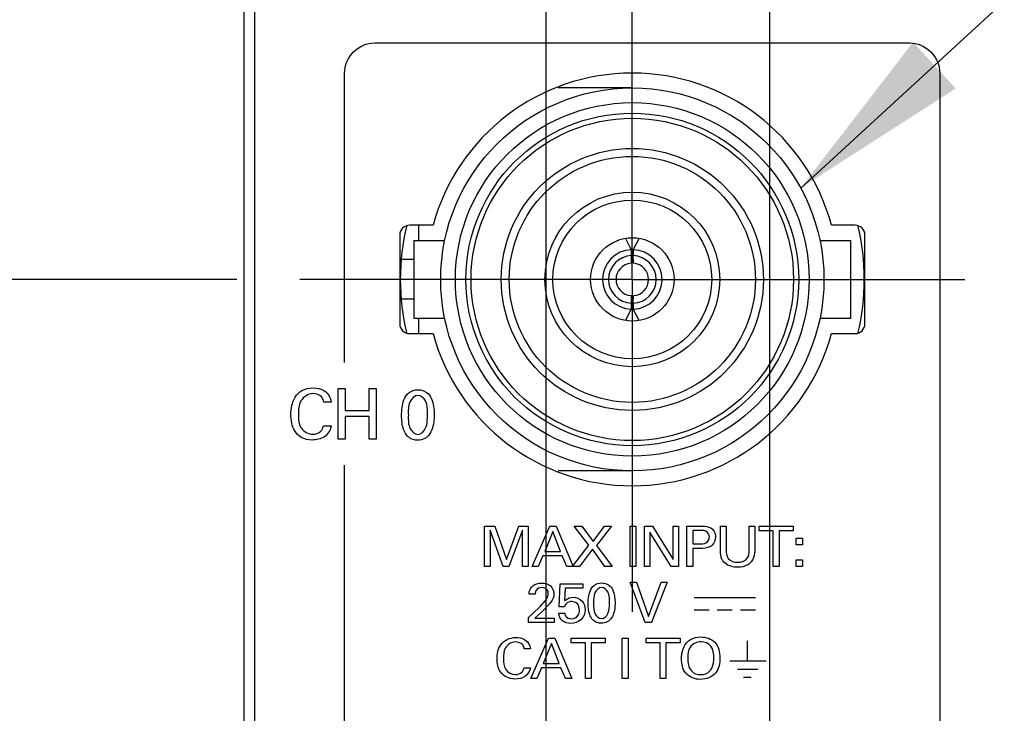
# Model space of a CAD drawing. Header units: inches. Extents: x 0 to 22, y 0 to 17.
# Tile 11 of 24: x 6.7 to 7.7, y 10.9 to 11.6. Entities that reach past the tile are written whole.
import ezdxf

# ---------------------------------------------------------------- set-up
doc = ezdxf.new("R2010")
doc.units = ezdxf.units.IN
doc.header["$LTSCALE"] = 1.21
doc.header["$MEASUREMENT"] = 0
doc.linetypes.add('CENTER', pattern=[0.6, 0.375, -0.075, 0.075, -0.075])
doc.layers.get('0').update_dxf_attribs({"linetype": 'CONTINUOUS'})
for name, color, linetype in [('DEFAULT_1', 7, 'CENTER'), ('DETAIL', 7, 'CONTINUOUS'), ('DIMENSIONS', 7, 'CONTINUOUS')]:
    doc.layers.add(name, color=color, linetype=linetype)
doc.styles.get("Standard").update_dxf_attribs({"font": 'txt', "width": 0.8})
doc.dimstyles.new('DIMSTYLE_1', dxfattribs={"dimtxt": 0.125, "dimasz": 0.18, "dimexe": 0.125, "dimexo": 0.0625, "dimgap": 0.03125, "dimtad": 0, "dimtih": 1, "dimtoh": 1, "dimzin": 0, "dimdsep": 46, "dimtxsty": 'STANDARD', "dimblk": '_FILLED', "dimblk1": '_FILLED', "dimblk2": '_FILLED', "dimcen": 0.09, "dimazin": 0, "dimtp": 0.01, "dimtm": 0.01, "dimtfac": 1, "dimtofl": 0, "dimtmove": 0, "dimatfit": 3, "dimldrblk": '_FILLED', "dimfxl": 1, "dimtolj": 1, "dimtzin": 0, "dimarcsym": 0})
doc.dimstyles.get("Standard").update_dxf_attribs({"dimtxt": 0.125, "dimasz": 0.18, "dimexe": 0.125, "dimexo": 0.0625, "dimgap": 0.09, "dimtad": 0, "dimtih": 1, "dimtoh": 1, "dimzin": 0, "dimdsep": 46, "dimtxsty": 'STANDARD', "dimblk": '_FILLED', "dimblk1": '_FILLED', "dimblk2": '_FILLED', "dimcen": 0.09, "dimazin": 0, "dimtol": 1, "dimtp": 0.02, "dimtm": 0.02, "dimtfac": 1, "dimtofl": 0, "dimtmove": 0, "dimatfit": 3, "dimldrblk": '_FILLED', "dimfxl": 1, "dimtolj": 1, "dimtzin": 0, "dimarcsym": 0})

# ---------------------------------------------------------------- blocks, each defined once
blk = doc.blocks.new('*D2')
at = {"layer": 'DIMENSIONS', "color": 2, "linetype": 'CONTINUOUS'}
for p, q in [((6.4569, 12.15322), (6.32665, 12.05578)), ((6.91037, 12.15322), (6.4569, 12.15322)), ((6.32665, 12.05578), (6.23487, 12.05578))]:
    blk.add_line(p, q, dxfattribs=at)
at = {"layer": 'DIMENSIONS', "color": 2, "linetype": 'CONTINUOUS', "insert": (6.17237, 12.11828), "char_height": 0.125, "width": 1.425, "attachment_point": 3, "line_spacing_factor": 0.9}
blk.add_mtext('122.45{\\ftxt.shx;\\W1.000000;\\H0.125000; }[4.821]', dxfattribs=at)
blk = doc.blocks.new('_FILLED')
at = {"color": 0, "linetype": 'BYBLOCK'}
blk.add_solid([(0, 0), (-1, 0.1736), (-1, -0.1736)], dxfattribs=at)
blk = doc.blocks.new('*D3')
at = {"layer": 'DIMENSIONS', "color": 2, "linetype": 'CONTINUOUS'}
blk.add_line((6.85987, 12.27522), (6.23487, 12.27522), dxfattribs=at)
at = {"layer": 'DIMENSIONS', "color": 2, "linetype": 'CONTINUOUS', "insert": (6.17237, 12.33772), "char_height": 0.125, "width": 1.425, "attachment_point": 3, "line_spacing_factor": 0.9}
blk.add_mtext('125.55{\\ftxt.shx;\\W1.000000;\\H0.125000; }[4.943]', dxfattribs=at)
blk = doc.blocks.new('*D14')
at = {"layer": 'DIMENSIONS', "color": 2, "linetype": 'CONTINUOUS'}
blk.add_line((7.44331, 10.03925), (7.44331, 12.96272), dxfattribs=at)
at = {"layer": 'DIMENSIONS', "color": 2, "linetype": 'CONTINUOUS', "insert": (7.38081, 13.02522), "char_height": 0.125, "width": 1.425, "attachment_point": 1, "rotation": 90, "line_spacing_factor": 0.9}
blk.add_mtext('2X 5.76{\\ftxt.shx;\\W1.000000;\\H0.125000; }[.227]', dxfattribs=at)
blk = doc.blocks.new('*D15')
at = {"layer": 'DIMENSIONS', "color": 2, "linetype": 'CONTINUOUS'}
for p, q in [((7.111, 12.89925), (7.111, 12.96272)), ((7.22166, 12.83962), (7.111, 12.89925)), ((7.22166, 10.26524), (7.22166, 12.83962))]:
    blk.add_line(p, q, dxfattribs=at)
at = {"layer": 'DIMENSIONS', "color": 2, "linetype": 'CONTINUOUS', "insert": (7.0485, 13.02522), "char_height": 0.125, "width": 1.425, "attachment_point": 1, "rotation": 90, "line_spacing_factor": 0.9}
blk.add_mtext('2X 0.13{\\ftxt.shx;\\W1.000000;\\H0.125000; }[.005]', dxfattribs=at)
blk = doc.blocks.new('*D19')
at = {"layer": 'DIMENSIONS', "color": 2, "linetype": 'CONTINUOUS'}
blk.add_line((6.91487, 11.31022), (6.23487, 11.31022), dxfattribs=at)
at = {"layer": 'DIMENSIONS', "color": 2, "linetype": 'CONTINUOUS', "insert": (6.17237, 11.37272), "char_height": 0.125, "width": 1.425, "attachment_point": 3, "line_spacing_factor": 0.9}
blk.add_mtext('101.04{\\ftxt.shx;\\W1.000000;\\H0.125000; }[3.978]', dxfattribs=at)

msp = doc.modelspace()

# ---------------------------------------------------------------- linework, layer by layer
at = {"color": 7, "linetype": 'CONTINUOUS'}
for p, q in [((6.92237, 7.13731), (6.92237, 12.27522)), ((6.93254, 12.24572), (6.93254, 8.17572)), ((7.30709, 11.50017), (7.23351, 11.50017)), ((7.10955, 11.36396), (7.08632, 11.36396)), ((7.09548, 11.34879), (7.09548, 11.36396)), ((7.52787, 11.36396), (7.50464, 11.36396)), ((7.07648, 11.35412), (7.07648, 11.26632)), ((7.53771, 11.26632), (7.53771, 11.35412)), ((7.09056, 11.34879), (7.09056, 11.27163)), ((7.09056, 11.34879), (7.12109, 11.34879)), ((7.30027, 11.35085), (7.30611, 11.33972)), ((7.30808, 11.33972), (7.31388, 11.35077)), ((7.31388, 11.35077), (7.31398, 11.35097)), ((7.49309, 11.34879), (7.52363, 11.34879)), ((7.52363, 11.27163), (7.52363, 11.34879)), ((7.30611, 11.33381), (7.30587, 11.32631)), ((7.30611, 11.33972), (7.30611, 11.33381)), ((7.30808, 11.33972), (7.30808, 11.33381)), ((7.30832, 11.32631), (7.30808, 11.33381)), ((7.09056, 11.32989), (7.07835, 11.32989)), ((7.09056, 11.29052), (7.07835, 11.29052)), ((7.30587, 11.29411), (7.30611, 11.28661)), ((7.30611, 11.28661), (7.30611, 11.2807)), ((7.30808, 11.28661), (7.30832, 11.29411)), ((7.30808, 11.28661), (7.30808, 11.2807)), ((7.30611, 11.2807), (7.30031, 11.26965)), ((7.31392, 11.26957), (7.30808, 11.2807)), ((7.09056, 11.27163), (7.12109, 11.27163)), ((7.09548, 11.25648), (7.09548, 11.27163)), ((7.30031, 11.26965), (7.3002, 11.26945)), ((7.49309, 11.27163), (7.52363, 11.27163)), ((7.08632, 11.25648), (7.10955, 11.25648)), ((7.50464, 11.25648), (7.52787, 11.25648)), ((7.30709, 11.12025), (7.23357, 11.12025))]:
    msp.add_line(p, q, dxfattribs=at)
at = {"color": 40, "linetype": 'CONTINUOUS'}
for p, q in [((7.05182, 11.54478), (7.58182, 11.54478)), ((7.02182, 11.22793), (7.02182, 11.51478)), ((7.61182, 11.51478), (7.61182, 10.25668)), ((7.01545, 11.15167), (7.01545, 11.20186)), ((7.01545, 11.20186), (7.0224, 11.20186)), ((7.0224, 11.20186), (7.0224, 11.18031)), ((7.04624, 11.18031), (7.04624, 11.20186)), ((7.04624, 11.20186), (7.0532, 11.20186)), ((7.0532, 11.20186), (7.0532, 11.15167)), ((7.00855, 11.18831), (7.0011, 11.18831)), ((7.0224, 11.18031), (7.04624, 11.18031)), ((7.0224, 11.17434), (7.0224, 11.15167)), ((7.04624, 11.17434), (7.0224, 11.17434)), ((7.04624, 11.15167), (7.04624, 11.17434)), ((7.00076, 11.16488), (7.0084, 11.16488)), ((7.0224, 11.15167), (7.01545, 11.15167)), ((7.0532, 11.15167), (7.04624, 11.15167)), ((7.02182, 10.37897), (7.02182, 11.12593)), ((7.16044, 11.02545), (7.16044, 11.06554)), ((7.16044, 11.06554), (7.17064, 11.06554)), ((7.16603, 11.06132), (7.16603, 11.02545)), ((7.17918, 11.02545), (7.16603, 11.06132)), ((7.17064, 11.06554), (7.1824, 11.0325)), ((7.1824, 11.0325), (7.19445, 11.06554)), ((7.19831, 11.06154), (7.18465, 11.02545)), ((7.19445, 11.06554), (7.20395, 11.06554)), ((7.19831, 11.02545), (7.19831, 11.06154)), ((7.20395, 11.06554), (7.20395, 11.02545)), ((7.20793, 11.02545), (7.22545, 11.06554)), ((7.22545, 11.06554), (7.23162, 11.06554)), ((7.23162, 11.06554), (7.24846, 11.02545)), ((7.264, 11.04644), (7.2496, 11.06554)), ((7.2496, 11.06554), (7.25697, 11.06554)), ((7.25697, 11.06554), (7.26822, 11.0501)), ((7.26822, 11.0501), (7.27945, 11.06554)), ((7.28643, 11.06554), (7.27161, 11.04632)), ((7.27945, 11.06554), (7.28643, 11.06554)), ((7.30493, 11.02545), (7.30493, 11.06554)), ((7.30493, 11.06554), (7.3107, 11.06554)), ((7.3107, 11.06554), (7.3107, 11.02545)), ((7.31907, 11.02545), (7.31907, 11.06554)), ((7.31907, 11.06554), (7.32708, 11.06554)), ((7.32708, 11.06554), (7.34754, 11.03239)), ((7.34754, 11.03239), (7.34754, 11.06554)), ((7.34754, 11.06554), (7.35284, 11.06554)), ((7.35284, 11.06554), (7.35284, 11.02545)), ((7.36125, 11.02545), (7.36125, 11.06554)), ((7.36125, 11.06554), (7.37521, 11.06554)), ((7.36701, 11.06104), (7.36701, 11.04794)), ((7.37508, 11.06104), (7.36701, 11.06104)), ((7.39448, 11.04111), (7.39448, 11.06554)), ((7.39448, 11.06554), (7.40024, 11.06554)), ((7.40024, 11.06554), (7.40024, 11.04072)), ((7.42284, 11.04094), (7.42284, 11.06554)), ((7.42284, 11.06554), (7.42844, 11.06554)), ((7.42844, 11.06554), (7.42844, 11.04083)), ((7.43292, 11.06082), (7.43292, 11.06554)), ((7.43292, 11.06554), (7.46653, 11.06554)), ((7.44688, 11.06082), (7.43292, 11.06082)), ((7.44688, 11.02545), (7.44688, 11.06082)), ((7.45259, 11.06082), (7.45259, 11.02545)), ((7.46653, 11.06082), (7.45259, 11.06082)), ((7.46653, 11.06554), (7.46653, 11.06082)), ((7.22829, 11.06004), (7.22022, 11.04038)), ((7.23595, 11.04038), (7.22829, 11.06004)), ((7.32432, 11.05949), (7.32432, 11.02545)), ((7.34546, 11.02545), (7.32432, 11.05949)), ((7.46944, 11.04705), (7.46944, 11.0536)), ((7.46944, 11.0536), (7.47585, 11.0536)), ((7.47585, 11.0536), (7.47585, 11.04705)), ((7.24786, 11.02545), (7.264, 11.04644)), ((7.26753, 11.04266), (7.25484, 11.02545)), ((7.27991, 11.02545), (7.26753, 11.04266)), ((7.27161, 11.04632), (7.28718, 11.02545)), ((7.36701, 11.04794), (7.37388, 11.04794)), ((7.36701, 11.04327), (7.36701, 11.02545)), ((7.37375, 11.04327), (7.36701, 11.04327)), ((7.47585, 11.04705), (7.46944, 11.04705)), ((7.21837, 11.03589), (7.21387, 11.02545)), ((7.23767, 11.03589), (7.21837, 11.03589)), ((7.22022, 11.04038), (7.23595, 11.04038)), ((7.24218, 11.02545), (7.23767, 11.03589)), ((7.46944, 11.02545), (7.46944, 11.032)), ((7.46944, 11.032), (7.47585, 11.032)), ((7.47585, 11.032), (7.47585, 11.02545)), ((7.16603, 11.02545), (7.16044, 11.02545)), ((7.18465, 11.02545), (7.17918, 11.02545)), ((7.20395, 11.02545), (7.19831, 11.02545)), ((7.21387, 11.02545), (7.20793, 11.02545)), ((7.25484, 11.02545), (7.24218, 11.02545)), ((7.28718, 11.02545), (7.27991, 11.02545)), ((7.3107, 11.02545), (7.30493, 11.02545)), ((7.32432, 11.02545), (7.31907, 11.02545)), ((7.35284, 11.02545), (7.34546, 11.02545)), ((7.36701, 11.02545), (7.36125, 11.02545)), ((7.45259, 11.02545), (7.44688, 11.02545)), ((7.47585, 11.02545), (7.46944, 11.02545)), ((7.23466, 10.98544), (7.23571, 11.00832)), ((7.23571, 11.00832), (7.25813, 11.00832)), ((7.24066, 11.00382), (7.23991, 10.99139)), ((7.25813, 11.00382), (7.24066, 11.00382)), ((7.25813, 11.00832), (7.25813, 11.00382)), ((7.31983, 10.9699), (7.30502, 11.00998)), ((7.30502, 11.00998), (7.3114, 11.00998)), ((7.3114, 11.00998), (7.32323, 10.97573)), ((7.32323, 10.97573), (7.33568, 11.00998)), ((7.3415, 11.00998), (7.32616, 10.9699)), ((7.33568, 11.00998), (7.3415, 11.00998)), ((7.21083, 10.99782), (7.20477, 10.99782)), ((7.36828, 10.99478), (7.42911, 10.99478)), ((7.2042, 10.97495), (7.21463, 10.98483)), ((7.22495, 10.98822), (7.21757, 10.98067)), ((7.23991, 10.98544), (7.23466, 10.98544)), ((7.36828, 10.98245), (7.38312, 10.98245)), ((7.39127, 10.98245), (7.40611, 10.98245)), ((7.41427, 10.98245), (7.42911, 10.98245)), ((7.2042, 10.9699), (7.2042, 10.97495)), ((7.21757, 10.98067), (7.2106, 10.97428)), ((7.2106, 10.97428), (7.22956, 10.97428)), ((7.22956, 10.97428), (7.22956, 10.9699)), ((7.23415, 10.979), (7.24014, 10.979)), ((7.22956, 10.9699), (7.2042, 10.9699)), ((7.32616, 10.9699), (7.31983, 10.9699)), ((7.20657, 10.91434), (7.2241, 10.95443)), ((7.2241, 10.95443), (7.23027, 10.95443)), ((7.23027, 10.95443), (7.2471, 10.91434)), ((7.24663, 10.94971), (7.24663, 10.95443)), ((7.24663, 10.95443), (7.28024, 10.95443)), ((7.28024, 10.95443), (7.28024, 10.94971)), ((7.29718, 10.91434), (7.29718, 10.95443)), ((7.29718, 10.95443), (7.30294, 10.95443)), ((7.30294, 10.95443), (7.30294, 10.91434)), ((7.32078, 10.94971), (7.32078, 10.95443)), ((7.32078, 10.95443), (7.35439, 10.95443)), ((7.35439, 10.95443), (7.35439, 10.94971)), ((7.20619, 10.9436), (7.20002, 10.9436)), ((7.22693, 10.94893), (7.21886, 10.92927)), ((7.23459, 10.92927), (7.22693, 10.94893)), ((7.26057, 10.94971), (7.24663, 10.94971)), ((7.26057, 10.91434), (7.26057, 10.94971)), ((7.26628, 10.94971), (7.26628, 10.91434)), ((7.28024, 10.94971), (7.26628, 10.94971)), ((7.33472, 10.94971), (7.32078, 10.94971)), ((7.33472, 10.91434), (7.33472, 10.94971)), ((7.34043, 10.94971), (7.34043, 10.91434)), ((7.35439, 10.94971), (7.34043, 10.94971)), ((7.42127, 10.93239), (7.42127, 10.95176)), ((7.19974, 10.92489), (7.20609, 10.92489)), ((7.21702, 10.92478), (7.21251, 10.91434)), ((7.23632, 10.92478), (7.21702, 10.92478)), ((7.21886, 10.92927), (7.23459, 10.92927)), ((7.24082, 10.91434), (7.23632, 10.92478)), ((7.43958, 10.93158), (7.40377, 10.93158)), ((7.43965, 10.93156), (7.40384, 10.93156)), ((7.21251, 10.91434), (7.20657, 10.91434)), ((7.2471, 10.91434), (7.24082, 10.91434)), ((7.26628, 10.91434), (7.26057, 10.91434)), ((7.30294, 10.91434), (7.29718, 10.91434)), ((7.34043, 10.91434), (7.33472, 10.91434)), ((7.43139, 10.92337), (7.41153, 10.92337)), ((7.43144, 10.92336), (7.41159, 10.92336)), ((7.42488, 10.9153), (7.41739, 10.9153)), ((7.42493, 10.91529), (7.41744, 10.91529))]:
    msp.add_line(p, q, dxfattribs=at)
at = {"color": 7, "linetype": 'CONTINUOUS'}
for radius in [0.18996, 0.17539, 0.16496, 0.15984, 0.12992, 0.12205, 0.08661, 0.07874, 0.04134]:
    msp.add_circle((7.30709, 11.31021), radius, dxfattribs=at)
for centre, radius, start, end in [((7.30709, 11.31022), 0.20472, 15.21846, 164.78154), ((7.08632, 11.35412), 0.00984, 90, 180), ((7.30709, 11.31022), 0.23, 166.50511, 193.49489), ((7.52787, 11.35412), 0.00984, 0, 90), ((7.30709, 11.31022), 0.23, 346.50511, 13.49489), ((7.30709, 11.31021), 0.02953, 91.9102, 268.08978), ((7.30709, 11.31021), 0.02362, 92.38799, 267.61198), ((7.30709, 11.31021), 0.02559, 87.78824, 92.21174), ((7.30709, 11.31021), 0.02953, 271.9102, 88.08978), ((7.30709, 11.31021), 0.02362, 272.38799, 87.61198), ((7.30709, 11.31021), 0.01615, 94.34256, 265.65844), ((7.30709, 11.31021), 0.01615, 274.34255, 85.65843), ((7.30709, 11.31021), 0.02559, 267.78824, 272.21176), ((7.08632, 11.26632), 0.00984, 180, 270), ((7.52787, 11.26632), 0.00984, 270, 360), ((7.30709, 11.31022), 0.20472, 195.21846, 344.78154)]:
    msp.add_arc(centre, radius, start, end, dxfattribs=at)
at = {"color": 40, "linetype": 'CONTINUOUS'}
for points in [[(7.02182, 11.51478), (7.02182, 11.52243), (7.02827, 11.53833), (7.04417, 11.54478), (7.05182, 11.54478)], [(7.58182, 11.54478), (7.58947, 11.54478), (7.60537, 11.53833), (7.61182, 11.52243), (7.61182, 11.51478)], [(6.9902, 11.15661), (6.99308, 11.15661), (6.99631, 11.15752), (6.99832, 11.15959)], [(6.99832, 11.15959), (6.99964, 11.16101), (7.00041, 11.16297), (7.00076, 11.16488)], [(7.38656, 11.06232), (7.38854, 11.06036), (7.38961, 11.05733), (7.38961, 11.05454)], [(7.38961, 11.05454), (7.38961, 11.05172), (7.38837, 11.04868), (7.38633, 11.04672)], [(7.40209, 11.0335), (7.4042, 11.0308), (7.40818, 11.02956), (7.41161, 11.02956)], [(7.20846, 11.00627), (7.2108, 11.00819), (7.21408, 11.00904), (7.21711, 11.00904)], [(7.21463, 10.98483), (7.21683, 10.98689), (7.21897, 10.98905), (7.2208, 10.99144)], [(7.24176, 10.98866), (7.24087, 10.9878), (7.24029, 10.98662), (7.23991, 10.98544)], [(7.24711, 10.99066), (7.24521, 10.99066), (7.24313, 10.98999), (7.24176, 10.98866)], [(7.36197, 10.93444), (7.36197, 10.93005), (7.36283, 10.92515), (7.36566, 10.92178)], [(7.19772, 10.92067), (7.1988, 10.92179), (7.19945, 10.92336), (7.19974, 10.92489)], [(7.19098, 10.91828), (7.19336, 10.91828), (7.19603, 10.91898), (7.19772, 10.92067)], [(7.36566, 10.92178), (7.36778, 10.91924), (7.37157, 10.91812), (7.37488, 10.91812)], [(7.37488, 10.91812), (7.37819, 10.91812), (7.38192, 10.91929), (7.3841, 10.92178)]]:
    msp.add_open_spline(points, degree=3, dxfattribs=at)
for points, knots in [([(6.96858, 11.17621), (6.96858, 11.1821), (6.97026, 11.19162), (6.97958, 11.20117), (6.98678, 11.20256), (6.99054, 11.20256)], [0, 0, 0, 0, 0.460679, 0.705834, 1, 1, 1, 1]), ([(6.99026, 11.19699), (6.98569, 11.19699), (6.97635, 11.1906), (6.97601, 11.18085), (6.97601, 11.17628)], [0, 0, 0, 0, 0.499822, 1, 1, 1, 1]), ([(7.0011, 11.18831), (7.00083, 11.19007), (6.99931, 11.19521), (6.99349, 11.19699), (6.99026, 11.19699)], [0, 0, 0, 0, 0.355892, 1, 1, 1, 1]), ([(6.99054, 11.20256), (6.99443, 11.20256), (7.00327, 11.20119), (7.0082, 11.1927), (7.00855, 11.18831)], [0, 0, 0, 0, 0.46912, 1, 1, 1, 1]), ([(7.07836, 11.17516), (7.07836, 11.18038), (7.07898, 11.18862), (7.08495, 11.19882), (7.09135, 11.20074), (7.0945, 11.20074)], [0, 0, 0, 0, 0.464241, 0.719345, 1, 1, 1, 1]), ([(7.0945, 11.20074), (7.09748, 11.20074), (7.10346, 11.19922), (7.10997, 11.18977), (7.11061, 11.18156), (7.11061, 11.17628)], [0, 0, 0, 0, 0.273347, 0.516155, 1, 1, 1, 1]), ([(7.09457, 11.19518), (7.09113, 11.19518), (7.08441, 11.18777), (7.08503, 11.1799), (7.08503, 11.17552)], [0, 0, 0, 0, 0.439334, 1, 1, 1, 1]), ([(7.10387, 11.17565), (7.10387, 11.18039), (7.10469, 11.18855), (7.09762, 11.19518), (7.09457, 11.19518)], [0, 0, 0, 0, 0.607941, 1, 1, 1, 1]), ([(6.98964, 11.15091), (6.98596, 11.15091), (6.97893, 11.15223), (6.97005, 11.16153), (6.96858, 11.17062), (6.96858, 11.17621)], [0, 0, 0, 0, 0.299541, 0.545508, 1, 1, 1, 1]), ([(6.97601, 11.17628), (6.97601, 11.17172), (6.97642, 11.162), (6.98586, 11.15661), (6.9902, 11.15661)], [0, 0, 0, 0, 0.512187, 1, 1, 1, 1]), ([(7.08149, 11.15869), (7.08105, 11.15957), (7.07883, 11.16475), (7.07836, 11.17053), (7.07836, 11.17516)], [0, 0, 0, 0, 0.175176, 1, 1, 1, 1]), ([(7.08503, 11.17552), (7.08503, 11.17096), (7.08443, 11.16301), (7.09133, 11.15647), (7.09442, 11.15647)], [0, 0, 0, 0, 0.596637, 1, 1, 1, 1]), ([(7.09442, 11.15647), (7.09776, 11.15647), (7.10436, 11.16363), (7.10387, 11.17134), (7.10387, 11.17565)], [0, 0, 0, 0, 0.436677, 1, 1, 1, 1]), ([(7.11061, 11.17628), (7.11061, 11.17372), (7.11036, 11.16609), (7.10773, 11.15792), (7.10394, 11.15438)], [0, 0, 0, 0, 0.330114, 1, 1, 1, 1]), ([(7.0084, 11.16488), (7.00796, 11.16073), (7.00274, 11.15252), (6.99386, 11.15091), (6.98964, 11.15091)], [0, 0, 0, 0, 0.497521, 1, 1, 1, 1]), ([(7.09435, 11.1507), (7.09286, 11.1507), (7.08762, 11.15137), (7.08314, 11.15534), (7.08149, 11.15869)], [0, 0, 0, 0, 0.284845, 1, 1, 1, 1]), ([(7.10394, 11.15438), (7.10315, 11.15364), (7.10032, 11.15156), (7.09674, 11.1507), (7.09435, 11.1507)], [0, 0, 0, 0, 0.312446, 1, 1, 1, 1]), ([(7.38351, 11.05477), (7.38351, 11.05687), (7.38116, 11.06125), (7.37688, 11.06104), (7.37508, 11.06104)], [0, 0, 0, 0, 0.538712, 1, 1, 1, 1]), ([(7.37521, 11.06554), (7.37638, 11.06554), (7.38031, 11.06557), (7.38461, 11.06435), (7.38656, 11.06232)], [0, 0, 0, 0, 0.294248, 1, 1, 1, 1]), ([(7.37388, 11.04794), (7.37598, 11.04794), (7.38076, 11.04773), (7.38351, 11.05251), (7.38351, 11.05477)], [0, 0, 0, 0, 0.482125, 1, 1, 1, 1]), ([(7.38633, 11.04672), (7.38577, 11.04618), (7.38225, 11.04341), (7.3774, 11.04327), (7.37375, 11.04327)], [0, 0, 0, 0, 0.175556, 1, 1, 1, 1]), ([(7.39691, 11.03101), (7.39657, 11.03148), (7.39469, 11.03446), (7.39448, 11.03819), (7.39448, 11.04111)], [0, 0, 0, 0, 0.166314, 1, 1, 1, 1]), ([(7.40024, 11.04072), (7.40024, 11.0398), (7.40034, 11.0373), (7.40115, 11.03478), (7.40209, 11.0335)], [0, 0, 0, 0, 0.368354, 1, 1, 1, 1]), ([(7.41161, 11.02956), (7.41523, 11.02956), (7.42231, 11.03213), (7.42284, 11.03864), (7.42284, 11.04094)], [0, 0, 0, 0, 0.610859, 1, 1, 1, 1]), ([(7.42844, 11.04083), (7.42844, 11.04016), (7.42838, 11.03641), (7.42702, 11.03254), (7.42504, 11.03017)], [0, 0, 0, 0, 0.178759, 1, 1, 1, 1]), ([(7.41161, 11.02462), (7.41047, 11.02462), (7.4051, 11.02498), (7.39942, 11.02754), (7.39691, 11.03101)], [0, 0, 0, 0, 0.20994, 1, 1, 1, 1]), ([(7.42504, 11.03017), (7.42408, 11.02901), (7.42025, 11.02572), (7.41506, 11.02462), (7.41161, 11.02462)], [0, 0, 0, 0, 0.303248, 1, 1, 1, 1]), ([(7.20477, 10.99782), (7.20479, 10.99839), (7.20492, 11.00149), (7.20651, 11.00464), (7.20846, 11.00627)], [0, 0, 0, 0, 0.183776, 1, 1, 1, 1]), ([(7.21734, 11.00454), (7.21524, 11.00454), (7.21124, 11.00287), (7.21083, 10.99915), (7.21083, 10.99782)], [0, 0, 0, 0, 0.612703, 1, 1, 1, 1]), ([(7.21711, 11.00904), (7.22005, 11.00904), (7.22674, 11.00771), (7.22944, 11.00099), (7.22944, 10.99782)], [0, 0, 0, 0, 0.481105, 1, 1, 1, 1]), ([(7.22374, 10.99827), (7.22374, 10.9996), (7.22305, 11.00314), (7.2193, 11.00454), (7.21734, 11.00454)], [0, 0, 0, 0, 0.40451, 1, 1, 1, 1]), ([(7.26323, 10.98866), (7.26323, 10.99283), (7.26374, 10.99947), (7.26876, 11.00761), (7.274, 11.00909), (7.2766, 11.00909)], [0, 0, 0, 0, 0.458731, 0.713548, 1, 1, 1, 1]), ([(7.27665, 11.00465), (7.27385, 11.00465), (7.26828, 10.99885), (7.26876, 10.99245), (7.26876, 10.98894)], [0, 0, 0, 0, 0.444364, 1, 1, 1, 1]), ([(7.2766, 11.00909), (7.27907, 11.00909), (7.28397, 11.00793), (7.28943, 11.0004), (7.28997, 10.99377), (7.28997, 10.98955)], [0, 0, 0, 0, 0.279302, 0.522269, 1, 1, 1, 1]), ([(7.28439, 10.98905), (7.28439, 10.99284), (7.28501, 10.9995), (7.27916, 11.00465), (7.27665, 11.00465)], [0, 0, 0, 0, 0.601862, 1, 1, 1, 1]), ([(7.2208, 10.99144), (7.22131, 10.99211), (7.22278, 10.99412), (7.22374, 10.9966), (7.22374, 10.99827)], [0, 0, 0, 0, 0.334635, 1, 1, 1, 1]), ([(7.22944, 10.99782), (7.22944, 10.99723), (7.22936, 10.9936), (7.22685, 10.99053), (7.22495, 10.98822)], [0, 0, 0, 0, 0.16644, 1, 1, 1, 1]), ([(7.23991, 10.99139), (7.24029, 10.99175), (7.24254, 10.99385), (7.24577, 10.99494), (7.24833, 10.99494)], [0, 0, 0, 0, 0.169452, 1, 1, 1, 1]), ([(7.24833, 10.99494), (7.25159, 10.99494), (7.25846, 10.99225), (7.26026, 10.98538), (7.26026, 10.98228)], [0, 0, 0, 0, 0.512173, 1, 1, 1, 1]), ([(7.26026, 10.98228), (7.26026, 10.97887), (7.25742, 10.97129), (7.24971, 10.96901), (7.24603, 10.96901)], [0, 0, 0, 0, 0.48059, 1, 1, 1, 1]), ([(7.24677, 10.97356), (7.24925, 10.97356), (7.25396, 10.97596), (7.25467, 10.98055), (7.25467, 10.98239)], [0, 0, 0, 0, 0.573909, 1, 1, 1, 1]), ([(7.25467, 10.98239), (7.25467, 10.98453), (7.2536, 10.98912), (7.24909, 10.99066), (7.24711, 10.99066)], [0, 0, 0, 0, 0.520583, 1, 1, 1, 1]), ([(7.26582, 10.9755), (7.26546, 10.97621), (7.26363, 10.98033), (7.26323, 10.98496), (7.26323, 10.98866)], [0, 0, 0, 0, 0.175777, 1, 1, 1, 1]), ([(7.26876, 10.98894), (7.26876, 10.98529), (7.26832, 10.97882), (7.27402, 10.97373), (7.27655, 10.97373)], [0, 0, 0, 0, 0.590866, 1, 1, 1, 1]), ([(7.27655, 10.97373), (7.27928, 10.97373), (7.28475, 10.97932), (7.28439, 10.98561), (7.28439, 10.98905)], [0, 0, 0, 0, 0.441942, 1, 1, 1, 1]), ([(7.28997, 10.98955), (7.28997, 10.98751), (7.28977, 10.98138), (7.28754, 10.97485), (7.28444, 10.97206)], [0, 0, 0, 0, 0.328704, 1, 1, 1, 1]), ([(7.24603, 10.96901), (7.24315, 10.96901), (7.23702, 10.97032), (7.23427, 10.97624), (7.23415, 10.979)], [0, 0, 0, 0, 0.510231, 1, 1, 1, 1]), ([(7.24014, 10.979), (7.24017, 10.97815), (7.24091, 10.97498), (7.24455, 10.97356), (7.24677, 10.97356)], [0, 0, 0, 0, 0.279135, 1, 1, 1, 1]), ([(7.27649, 10.96912), (7.27526, 10.96912), (7.27097, 10.96965), (7.26721, 10.97279), (7.26582, 10.9755)], [0, 0, 0, 0, 0.28796, 1, 1, 1, 1]), ([(7.28444, 10.97206), (7.28378, 10.97146), (7.28142, 10.9698), (7.27847, 10.96912), (7.27649, 10.96912)], [0, 0, 0, 0, 0.310188, 1, 1, 1, 1]), ([(7.17304, 10.93394), (7.17304, 10.93865), (7.1747, 10.94966), (7.18579, 10.95498), (7.19126, 10.95498)], [0, 0, 0, 0, 0.462974, 1, 1, 1, 1]), ([(7.19126, 10.95498), (7.19448, 10.95498), (7.20168, 10.95398), (7.2059, 10.94714), (7.20619, 10.9436)], [0, 0, 0, 0, 0.475582, 1, 1, 1, 1]), ([(7.36128, 10.9501), (7.36229, 10.95116), (7.3663, 10.95435), (7.37157, 10.95548), (7.37517, 10.95548)], [0, 0, 0, 0, 0.290046, 1, 1, 1, 1]), ([(7.37517, 10.95548), (7.38006, 10.95548), (7.39148, 10.95185), (7.39395, 10.9402), (7.39395, 10.93477)], [0, 0, 0, 0, 0.474489, 1, 1, 1, 1]), ([(7.19103, 10.95054), (7.18728, 10.95054), (7.17958, 10.94559), (7.17922, 10.93765), (7.17922, 10.93399)], [0, 0, 0, 0, 0.506141, 1, 1, 1, 1]), ([(7.20002, 10.9436), (7.19979, 10.94501), (7.19847, 10.9492), (7.19369, 10.95054), (7.19103, 10.95054)], [0, 0, 0, 0, 0.349665, 1, 1, 1, 1]), ([(7.35591, 10.93411), (7.35591, 10.93536), (7.35616, 10.941), (7.3582, 10.94691), (7.36128, 10.9501)], [0, 0, 0, 0, 0.220612, 1, 1, 1, 1]), ([(7.37522, 10.95082), (7.3713, 10.95082), (7.3627, 10.94695), (7.36197, 10.9383), (7.36197, 10.93444)], [0, 0, 0, 0, 0.503597, 1, 1, 1, 1]), ([(7.38785, 10.93483), (7.38785, 10.93874), (7.38719, 10.94725), (7.37885, 10.95082), (7.37522, 10.95082)], [0, 0, 0, 0, 0.518742, 1, 1, 1, 1]), ([(7.19051, 10.91373), (7.1852, 10.91373), (7.17447, 10.91887), (7.17304, 10.92947), (7.17304, 10.93394)], [0, 0, 0, 0, 0.542931, 1, 1, 1, 1]), ([(7.17922, 10.93399), (7.17922, 10.93035), (7.17966, 10.92243), (7.18741, 10.91828), (7.19098, 10.91828)], [0, 0, 0, 0, 0.505425, 1, 1, 1, 1]), ([(7.3747, 10.9134), (7.36938, 10.9134), (7.35773, 10.91753), (7.35591, 10.92909), (7.35591, 10.93411)], [0, 0, 0, 0, 0.515203, 1, 1, 1, 1]), ([(7.39395, 10.93477), (7.39395, 10.92969), (7.3921, 10.91793), (7.38023, 10.9134), (7.3747, 10.9134)], [0, 0, 0, 0, 0.478839, 1, 1, 1, 1]), ([(7.3841, 10.92178), (7.38494, 10.92277), (7.38726, 10.92682), (7.38785, 10.93154), (7.38785, 10.93483)], [0, 0, 0, 0, 0.28376, 1, 1, 1, 1]), ([(7.20609, 10.92489), (7.20572, 10.92154), (7.20125, 10.91494), (7.19401, 10.91373), (7.19051, 10.91373)], [0, 0, 0, 0, 0.491409, 1, 1, 1, 1])]:
    msp.add_open_spline(points, degree=3, knots=knots, dxfattribs=at)
at = {"layer": 'DEFAULT_1', "color": 7, "linetype": 'CENTER'}
for q in [(7.30709, 11.63994), (6.97737, 11.31022), (7.30709, 10.9805), (7.63682, 11.31022)]:
    msp.add_line((7.30709, 11.31022), q, dxfattribs=at)

# ---------------------------------------------------------------- dimensions: what is measured, and where the dimension line sits
at = {"layer": 'DIMENSIONS', "color": 2, "linetype": 'CONTINUOUS'}
for feature_location, offset, origin, picture, middle in [((7.22166, 10.26524), (-0.11066, 2.69748), (7.21637, 10.20274), '*D15', (7.111, 13.73772)), ((7.44331, 10.03925), (0, 2.92346), (7.21637, 9.97675), '*D14', (7.44331, 13.73772))]:
    dim = msp.add_ordinate_dim(feature_location=feature_location, offset=offset, dtype=1, origin=origin, text='2X <>', dimstyle='DIMSTYLE_1', dxfattribs=at)
    dim.commit()
    dim.dimension.update_dxf_attribs({"geometry": picture, "text_midpoint": middle})
for feature_location, offset, origin, picture, middle in [((6.85987, 12.27522), (-0.625, 0), (6.92237, 7.33231), '*D3', (5.45987, 12.27522)), ((6.91037, 12.15322), (-0.6755, -0.09744), (6.97287, 7.33231), '*D2', (5.45987, 12.05578)), ((6.91487, 11.31022), (-0.68, 0), (6.97737, 7.33231), '*D19', (5.45987, 11.31022))]:
    dim = msp.add_ordinate_dim(feature_location=feature_location, offset=offset, dtype=0, origin=origin, dimstyle='DIMSTYLE_1', dxfattribs=at)
    dim.commit()
    dim.dimension.update_dxf_attribs({"geometry": picture, "text_midpoint": middle})

# ---------------------------------------------------------------- leaders
at = {"layer": 'DETAIL', "color": 2, "linetype": 'CONTINUOUS'}
msp.add_leader([(7.47401, 11.4009), (8.47207, 12.31728), (8.65207, 12.31728)], dimstyle='STANDARD', override={"dimtad": 0}, dxfattribs=at)

doc.saveas('drawing.dxf')
